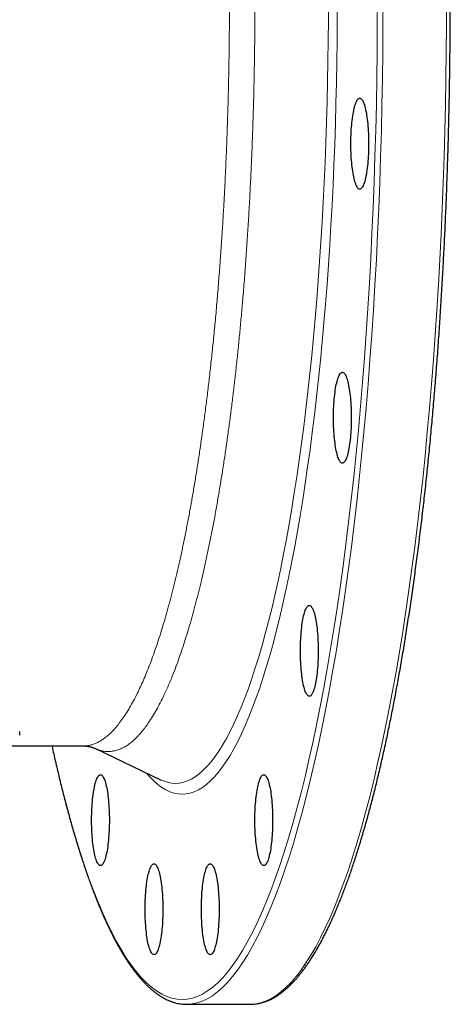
# Model space of a CAD drawing. Header units: millimetres. Extents: x -116 to 1397, y -608 to 1259.
# Tile 2 of 5: x 125 to 305, y -608 to -197. Entities that reach past the tile are written whole.
import ezdxf

# ---------------------------------------------------------------- set-up
doc = ezdxf.new("R2010")
doc.units = ezdxf.units.MM

msp = doc.modelspace()

# ---------------------------------------------------------------- linework, layer by layer
at = {"color": 7, "linetype": 'Continuous', "lineweight": 25}
for p, q in [((125.29, -495.66), (125.29, -494.13)), ((118.15, -500.19), (151.91, -500.19)), ((156.6, -501.18), (184.35, -514.44)), ((184.35, -514.44), (184.37, -514.44)), ((195.08, -608.19), (221.56, -608.19)), ((221.56, -608.19), (222.02, -608.19))]:
    msp.add_line(p, q, dxfattribs=at)
at = {"color": 8, "linetype": 'Continuous', "lineweight": 18, "flags": 128}
for points in [[(138.85, -500.19), (140.15, -506.04), (141.79, -513.04), (143.47, -519.82), (145.18, -526.36), (146.93, -532.68), (148.7, -538.76), (150.51, -544.6), (152.34, -550.19), (154.2, -555.54), (156.09, -560.63), (158.01, -565.47), (159.95, -570.06), (161.91, -574.38), (163.89, -578.43), (165.89, -582.22), (167.91, -585.74), (169.95, -588.98), (172.01, -591.95), (174.08, -594.64), (176.16, -597.06), (178.25, -599.19), (180.36, -601.05), (182.47, -602.62), (184.59, -603.9), (186.72, -604.91), (188.85, -605.62), (190.98, -606.05), (193.11, -606.19), (195.25, -606.05), (197.38, -605.62), (199.51, -604.91), (201.64, -603.9), (203.76, -602.62), (205.87, -601.05), (207.98, -599.19), (210.07, -597.06), (212.15, -594.64), (214.22, -591.95), (216.28, -588.98), (218.31, -585.74), (220.34, -582.22), (222.34, -578.43), (224.32, -574.38), (226.28, -570.06), (228.22, -565.47), (230.14, -560.63), (232.03, -555.54), (233.89, -550.19), (235.72, -544.6), (237.53, -538.76), (239.3, -532.68), (241.05, -526.36), (242.76, -519.82), (244.43, -513.04), (246.08, -506.04), (247.68, -498.83), (249.25, -491.4), (250.78, -483.76), (252.27, -475.93), (253.72, -467.89), (255.12, -459.66), (256.49, -451.25), (257.81, -442.66), (259.09, -433.89), (260.32, -424.95), (261.51, -415.85), (262.65, -406.6), (263.74, -397.19), (264.78, -387.65), (265.77, -377.96), (266.72, -368.15), (267.61, -358.21), (268.45, -348.16), (269.25, -337.99), (269.98, -327.73), (270.67, -317.36), (271.3, -306.91), (271.88, -296.38), (272.41, -285.77), (272.88, -275.1), (273.3, -264.37), (273.66, -253.58), (273.96, -242.75), (274.22, -231.89), (274.41, -220.99), (274.55, -210.07), (274.63, -199.14), (274.66, -188.19)], [(178.25, -511.52), (179.64, -513.12), (181.3, -514.82), (182.98, -516.29), (184.66, -517.54), (186.34, -518.56), (188.03, -519.36), (189.72, -519.92), (191.42, -520.27), (193.11, -520.38), (194.81, -520.27), (196.51, -519.92), (198.2, -519.36), (199.89, -518.56), (201.57, -517.54), (203.25, -516.29), (204.92, -514.82), (206.59, -513.12), (208.24, -511.2), (209.89, -509.06), (211.52, -506.7), (213.14, -504.12), (214.75, -501.33), (216.34, -498.32), (217.91, -495.09), (219.47, -491.66), (221.01, -488.02), (222.54, -484.17), (224.04, -480.12), (225.52, -475.87), (226.98, -471.43), (228.41, -466.79), (229.82, -461.96), (231.21, -456.94), (232.57, -451.73), (233.9, -446.35), (235.2, -440.79), (236.48, -435.06), (237.72, -429.15), (238.94, -423.08), (240.12, -416.86), (241.27, -410.47), (242.39, -403.93), (243.48, -397.24), (244.53, -390.42), (245.54, -383.45), (246.52, -376.35), (247.47, -369.11), (248.37, -361.76), (249.24, -354.29), (250.07, -346.7), (250.86, -339), (251.61, -331.2), (252.32, -323.31), (252.99, -315.32), (253.62, -307.24), (254.2, -299.08), (254.75, -290.84), (255.25, -282.54), (255.71, -274.17), (256.13, -265.74), (256.5, -257.26), (256.84, -248.73), (257.12, -240.16), (257.37, -231.55), (257.57, -222.92), (257.72, -214.26), (257.83, -205.58), (257.9, -196.89), (257.92, -188.19)], [(184.37, -514.44), (185.27, -514.84), (186.94, -515.4), (188.61, -515.74), (190.28, -515.85), (191.96, -515.74), (193.63, -515.4), (195.3, -514.84), (196.96, -514.05), (198.63, -513.04), (200.28, -511.81), (201.93, -510.36), (203.57, -508.69), (205.21, -506.79), (206.83, -504.68), (208.44, -502.35), (210.04, -499.81), (211.62, -497.05), (213.19, -494.09), (214.74, -490.91), (216.28, -487.52), (217.8, -483.93), (219.3, -480.14), (220.78, -476.14), (222.24, -471.95), (223.68, -467.56), (225.1, -462.99), (226.49, -458.22), (227.86, -453.27), (229.2, -448.14), (230.51, -442.83), (231.8, -437.34), (233.05, -431.69), (234.28, -425.87), (235.48, -419.88), (236.65, -413.74), (237.79, -407.44), (238.89, -400.99), (239.96, -394.39), (241, -387.66), (242, -380.78), (242.96, -373.78), (243.89, -366.65), (244.79, -359.39), (245.64, -352.02), (246.46, -344.54), (247.24, -336.95), (247.98, -329.25), (248.68, -321.46), (249.34, -313.58), (249.96, -305.61), (250.54, -297.57), (251.08, -289.44), (251.57, -281.25), (252.03, -273), (252.44, -264.68), (252.81, -256.32), (253.13, -247.9), (253.42, -239.45), (253.66, -230.96), (253.85, -222.44), (254.01, -213.9), (254.12, -205.34), (254.18, -196.77), (254.2, -188.19)], [(195.54, -608.19), (197.22, -608.05), (199.36, -607.62), (201.5, -606.9), (203.64, -605.89), (205.77, -604.6), (207.89, -603.02), (210.01, -601.16), (212.11, -599.02), (214.2, -596.59), (216.28, -593.88), (218.35, -590.9), (220.4, -587.64), (222.43, -584.1), (224.44, -580.3), (226.43, -576.22), (228.4, -571.88), (230.35, -567.28), (232.27, -562.42), (234.17, -557.3), (236.04, -551.92), (237.89, -546.3), (239.7, -540.44), (241.49, -534.33), (243.24, -527.98), (244.96, -521.4), (246.64, -514.6), (248.29, -507.56), (249.9, -500.31), (251.48, -492.85), (253.01, -485.18), (254.51, -477.3), (255.97, -469.23), (257.38, -460.96), (258.75, -452.51), (260.08, -443.87), (261.36, -435.06), (262.6, -426.08), (263.79, -416.94), (264.94, -407.64), (266.04, -398.19), (267.08, -388.6), (268.08, -378.87), (269.03, -369.01), (269.93, -359.02), (270.78, -348.92), (271.57, -338.71), (272.31, -328.39), (273, -317.98), (273.64, -307.48), (274.22, -296.9), (274.75, -286.24), (275.22, -275.52), (275.64, -264.73), (276, -253.9), (276.31, -243.01), (276.56, -232.1), (276.76, -221.15), (276.9, -210.17), (276.99, -199.19), (277.01, -188.19)], [(222.02, -608.19), (223.7, -608.05), (225.85, -607.62), (227.99, -606.9), (230.12, -605.89), (232.25, -604.6), (234.37, -603.02), (236.49, -601.16), (238.59, -599.02), (240.68, -596.59), (242.76, -593.88), (244.83, -590.9), (246.88, -587.64), (248.91, -584.1), (250.92, -580.3), (252.91, -576.22), (254.88, -571.88), (256.83, -567.28), (258.76, -562.42), (260.65, -557.3), (262.53, -551.92), (264.37, -546.3), (266.18, -540.44), (267.97, -534.33), (269.72, -527.98), (271.44, -521.4), (273.12, -514.6), (274.77, -507.56), (276.38, -500.31), (277.96, -492.85), (279.5, -485.18), (280.99, -477.3), (282.45, -469.23), (283.86, -460.96), (285.23, -452.51), (286.56, -443.87), (287.85, -435.06), (289.08, -426.08), (290.28, -416.94), (291.42, -407.64), (292.52, -398.19), (293.57, -388.6), (294.56, -378.87), (295.51, -369.01), (296.41, -359.02), (297.26, -348.92), (298.05, -338.71), (298.8, -328.39), (299.48, -317.98), (300.12, -307.48), (300.7, -296.9), (301.23, -286.24), (301.7, -275.52), (302.12, -264.73), (302.49, -253.9), (302.79, -243.01), (303.05, -232.1), (303.24, -221.15), (303.38, -210.17), (303.47, -199.19), (303.49, -188.19)]]:
    msp.add_lwpolyline(points, dxfattribs=at)
at = {"color": 7, "linetype": 'Continuous', "lineweight": 25, "flags": 128}
for points in [[(271.01, -248.42), (271, -249.5), (270.98, -250.57), (270.95, -251.63), (270.91, -252.69), (270.86, -253.73), (270.79, -254.75), (270.72, -255.75), (270.63, -256.73), (270.54, -257.69), (270.43, -258.61), (270.31, -259.5), (270.18, -260.36), (270.05, -261.17), (269.9, -261.95), (269.75, -262.68), (269.59, -263.37), (269.42, -264.01), (269.24, -264.6), (269.06, -265.14), (268.87, -265.62), (268.68, -266.05), (268.48, -266.42), (268.28, -266.74), (268.08, -266.99), (267.87, -267.19), (267.67, -267.33), (267.46, -267.4), (267.25, -267.42), (267.04, -267.37), (266.83, -267.27), (266.62, -267.1), (266.42, -266.87), (266.21, -266.59), (266.02, -266.24), (265.82, -265.84), (265.63, -265.39), (265.45, -264.88), (265.27, -264.31), (265.1, -263.7), (264.93, -263.03), (264.77, -262.32), (264.62, -261.57), (264.48, -260.77), (264.35, -259.93), (264.23, -259.06), (264.12, -258.15), (264.01, -257.21), (263.92, -256.25), (263.84, -255.26), (263.77, -254.24), (263.71, -253.21), (263.67, -252.16), (263.63, -251.1), (263.61, -250.03), (263.59, -248.96), (263.59, -247.88), (263.61, -246.81), (263.63, -245.74), (263.67, -244.68), (263.71, -243.63), (263.77, -242.6), (263.84, -241.59), (263.92, -240.59), (264.01, -239.63), (264.12, -238.69), (264.23, -237.78), (264.35, -236.91), (264.48, -236.07), (264.62, -235.27), (264.77, -234.52), (264.93, -233.81), (265.1, -233.15), (265.27, -232.53), (265.45, -231.97), (265.63, -231.46), (265.82, -231), (266.02, -230.6), (266.21, -230.25), (266.42, -229.97), (266.62, -229.74), (266.83, -229.57), (267.04, -229.47), (267.25, -229.42), (267.46, -229.44), (267.67, -229.51), (267.87, -229.65), (268.08, -229.85), (268.28, -230.1), (268.48, -230.42), (268.68, -230.79), (268.87, -231.22), (269.06, -231.7), (269.24, -232.24), (269.42, -232.83), (269.59, -233.47), (269.75, -234.16), (269.9, -234.89), (270.05, -235.67), (270.18, -236.48), (270.31, -237.34), (270.43, -238.23), (270.54, -239.15), (270.63, -240.11), (270.72, -241.09), (270.79, -242.09), (270.86, -243.12), (270.91, -244.16), (270.95, -245.21), (270.98, -246.27), (271, -247.35), (271.01, -248.42)], [(263.74, -362.98), (263.74, -364.06), (263.72, -365.13), (263.69, -366.19), (263.65, -367.25), (263.6, -368.29), (263.53, -369.31), (263.46, -370.31), (263.37, -371.29), (263.27, -372.25), (263.17, -373.17), (263.05, -374.06), (262.92, -374.92), (262.79, -375.73), (262.64, -376.51), (262.49, -377.24), (262.33, -377.93), (262.16, -378.57), (261.98, -379.16), (261.8, -379.7), (261.61, -380.18), (261.42, -380.61), (261.22, -380.98), (261.02, -381.3), (260.82, -381.55), (260.61, -381.75), (260.4, -381.89), (260.19, -381.96), (259.99, -381.98), (259.78, -381.93), (259.57, -381.83), (259.36, -381.66), (259.15, -381.43), (258.95, -381.15), (258.75, -380.8), (258.56, -380.4), (258.37, -379.95), (258.18, -379.43), (258.01, -378.87), (257.83, -378.26), (257.67, -377.59), (257.51, -376.88), (257.36, -376.13), (257.22, -375.33), (257.09, -374.49), (256.97, -373.62), (256.85, -372.71), (256.75, -371.77), (256.66, -370.81), (256.58, -369.81), (256.51, -368.8), (256.45, -367.77), (256.4, -366.72), (256.37, -365.66), (256.34, -364.59), (256.33, -363.52), (256.33, -362.44), (256.34, -361.37), (256.37, -360.3), (256.4, -359.24), (256.45, -358.19), (256.51, -357.16), (256.58, -356.15), (256.66, -355.15), (256.75, -354.19), (256.85, -353.25), (256.97, -352.34), (257.09, -351.47), (257.22, -350.63), (257.36, -349.83), (257.51, -349.08), (257.67, -348.37), (257.83, -347.7), (258.01, -347.09), (258.18, -346.53), (258.37, -346.01), (258.56, -345.56), (258.75, -345.16), (258.95, -344.81), (259.15, -344.53), (259.36, -344.3), (259.57, -344.13), (259.78, -344.03), (259.99, -343.98), (260.19, -344), (260.4, -344.07), (260.61, -344.21), (260.82, -344.41), (261.02, -344.66), (261.22, -344.98), (261.42, -345.35), (261.61, -345.78), (261.8, -346.26), (261.98, -346.8), (262.16, -347.39), (262.33, -348.03), (262.49, -348.72), (262.64, -349.45), (262.79, -350.23), (262.92, -351.04), (263.05, -351.9), (263.17, -352.79), (263.27, -353.71), (263.37, -354.67), (263.46, -355.65), (263.53, -356.65), (263.6, -357.67), (263.65, -358.71), (263.69, -359.77), (263.72, -360.83), (263.74, -361.91), (263.74, -362.98)], [(249.93, -460.43), (249.93, -461.5), (249.91, -462.58), (249.88, -463.64), (249.84, -464.7), (249.78, -465.74), (249.72, -466.76), (249.64, -467.76), (249.56, -468.74), (249.46, -469.7), (249.35, -470.62), (249.24, -471.51), (249.11, -472.37), (248.97, -473.18), (248.83, -473.96), (248.67, -474.69), (248.51, -475.38), (248.34, -476.02), (248.17, -476.61), (247.99, -477.15), (247.8, -477.63), (247.61, -478.06), (247.41, -478.43), (247.21, -478.75), (247.01, -479), (246.8, -479.2), (246.59, -479.34), (246.38, -479.41), (246.17, -479.43), (245.96, -479.38), (245.75, -479.28), (245.55, -479.11), (245.34, -478.88), (245.14, -478.6), (244.94, -478.25), (244.75, -477.85), (244.56, -477.4), (244.37, -476.88), (244.19, -476.32), (244.02, -475.71), (243.86, -475.04), (243.7, -474.33), (243.55, -473.58), (243.41, -472.78), (243.28, -471.94), (243.15, -471.07), (243.04, -470.16), (242.94, -469.22), (242.85, -468.26), (242.77, -467.26), (242.7, -466.25), (242.64, -465.22), (242.59, -464.17), (242.56, -463.11), (242.53, -462.04), (242.52, -460.97), (242.52, -459.89), (242.53, -458.82), (242.56, -457.75), (242.59, -456.69), (242.64, -455.64), (242.7, -454.61), (242.77, -453.6), (242.85, -452.6), (242.94, -451.64), (243.04, -450.7), (243.15, -449.79), (243.28, -448.92), (243.41, -448.08), (243.55, -447.28), (243.7, -446.53), (243.86, -445.82), (244.02, -445.15), (244.19, -444.54), (244.37, -443.98), (244.56, -443.46), (244.75, -443.01), (244.94, -442.61), (245.14, -442.26), (245.34, -441.98), (245.55, -441.75), (245.75, -441.58), (245.96, -441.48), (246.17, -441.43), (246.38, -441.45), (246.59, -441.52), (246.8, -441.66), (247.01, -441.86), (247.21, -442.11), (247.41, -442.43), (247.61, -442.8), (247.8, -443.23), (247.99, -443.71), (248.17, -444.25), (248.34, -444.84), (248.51, -445.48), (248.67, -446.17), (248.83, -446.9), (248.97, -447.68), (249.11, -448.49), (249.24, -449.35), (249.35, -450.24), (249.46, -451.16), (249.56, -452.12), (249.64, -453.1), (249.72, -454.1), (249.78, -455.12), (249.84, -456.16), (249.88, -457.22), (249.91, -458.28), (249.93, -459.36), (249.93, -460.43)], [(162.72, -531.23), (162.72, -532.31), (162.7, -533.38), (162.67, -534.44), (162.63, -535.5), (162.57, -536.54), (162.51, -537.56), (162.43, -538.56), (162.35, -539.54), (162.25, -540.5), (162.14, -541.42), (162.03, -542.31), (161.9, -543.17), (161.76, -543.98), (161.62, -544.76), (161.46, -545.49), (161.3, -546.18), (161.13, -546.82), (160.96, -547.41), (160.78, -547.95), (160.59, -548.43), (160.4, -548.86), (160.2, -549.23), (160, -549.55), (159.8, -549.8), (159.59, -550), (159.38, -550.14), (159.17, -550.21), (158.96, -550.23), (158.75, -550.18), (158.54, -550.08), (158.34, -549.91), (158.13, -549.68), (157.93, -549.4), (157.73, -549.05), (157.54, -548.65), (157.35, -548.2), (157.16, -547.69), (156.98, -547.12), (156.81, -546.51), (156.65, -545.84), (156.49, -545.13), (156.34, -544.38), (156.2, -543.58), (156.07, -542.74), (155.94, -541.87), (155.83, -540.96), (155.73, -540.02), (155.64, -539.06), (155.56, -538.07), (155.49, -537.05), (155.43, -536.02), (155.38, -534.97), (155.35, -533.91), (155.32, -532.84), (155.31, -531.77), (155.31, -530.69), (155.32, -529.62), (155.35, -528.55), (155.38, -527.49), (155.43, -526.44), (155.49, -525.41), (155.56, -524.4), (155.64, -523.41), (155.73, -522.44), (155.83, -521.5), (155.94, -520.59), (156.07, -519.72), (156.2, -518.88), (156.34, -518.08), (156.49, -517.33), (156.65, -516.62), (156.81, -515.96), (156.98, -515.34), (157.16, -514.78), (157.35, -514.27), (157.54, -513.81), (157.73, -513.41), (157.93, -513.06), (158.13, -512.78), (158.34, -512.55), (158.54, -512.39), (158.75, -512.28), (158.96, -512.23), (159.17, -512.25), (159.38, -512.32), (159.59, -512.46), (159.8, -512.66), (160, -512.91), (160.2, -513.23), (160.4, -513.6), (160.59, -514.03), (160.78, -514.51), (160.96, -515.05), (161.13, -515.64), (161.3, -516.28), (161.46, -516.97), (161.62, -517.7), (161.76, -518.48), (161.9, -519.3), (162.03, -520.15), (162.14, -521.04), (162.25, -521.97), (162.35, -522.92), (162.43, -523.9), (162.51, -524.9), (162.57, -525.93), (162.63, -526.97), (162.67, -528.02), (162.7, -529.08), (162.72, -530.16), (162.72, -531.23)], [(230.92, -531.23), (230.91, -532.31), (230.9, -533.38), (230.87, -534.44), (230.83, -535.5), (230.77, -536.54), (230.71, -537.56), (230.63, -538.56), (230.55, -539.54), (230.45, -540.5), (230.34, -541.42), (230.22, -542.31), (230.1, -543.17), (229.96, -543.98), (229.82, -544.76), (229.66, -545.49), (229.5, -546.18), (229.33, -546.82), (229.16, -547.41), (228.98, -547.95), (228.79, -548.43), (228.6, -548.86), (228.4, -549.23), (228.2, -549.55), (227.99, -549.8), (227.79, -550), (227.58, -550.14), (227.37, -550.21), (227.16, -550.23), (226.95, -550.18), (226.74, -550.08), (226.54, -549.91), (226.33, -549.68), (226.13, -549.4), (225.93, -549.05), (225.73, -548.65), (225.54, -548.2), (225.36, -547.69), (225.18, -547.12), (225.01, -546.51), (224.84, -545.84), (224.69, -545.13), (224.54, -544.38), (224.4, -543.58), (224.26, -542.74), (224.14, -541.87), (224.03, -540.96), (223.93, -540.02), (223.84, -539.06), (223.75, -538.07), (223.68, -537.05), (223.63, -536.02), (223.58, -534.97), (223.54, -533.91), (223.52, -532.84), (223.51, -531.77), (223.51, -530.69), (223.52, -529.62), (223.54, -528.55), (223.58, -527.49), (223.63, -526.44), (223.68, -525.41), (223.75, -524.4), (223.84, -523.41), (223.93, -522.44), (224.03, -521.5), (224.14, -520.59), (224.26, -519.72), (224.4, -518.88), (224.54, -518.08), (224.69, -517.33), (224.84, -516.62), (225.01, -515.96), (225.18, -515.34), (225.36, -514.78), (225.54, -514.27), (225.73, -513.81), (225.93, -513.41), (226.13, -513.06), (226.33, -512.78), (226.54, -512.55), (226.74, -512.39), (226.95, -512.28), (227.16, -512.23), (227.37, -512.25), (227.58, -512.32), (227.79, -512.46), (227.99, -512.66), (228.2, -512.91), (228.4, -513.23), (228.6, -513.6), (228.79, -514.03), (228.98, -514.51), (229.16, -515.05), (229.33, -515.64), (229.5, -516.28), (229.66, -516.97), (229.82, -517.7), (229.96, -518.48), (230.1, -519.3), (230.22, -520.15), (230.34, -521.04), (230.45, -521.97), (230.55, -522.92), (230.63, -523.9), (230.71, -524.9), (230.77, -525.93), (230.83, -526.97), (230.87, -528.02), (230.9, -529.08), (230.91, -530.16), (230.92, -531.23)], [(185.07, -568.45), (185.07, -569.53), (185.05, -570.6), (185.02, -571.66), (184.98, -572.72), (184.92, -573.76), (184.86, -574.78), (184.78, -575.79), (184.7, -576.77), (184.6, -577.72), (184.49, -578.64), (184.38, -579.53), (184.25, -580.39), (184.11, -581.21), (183.97, -581.98), (183.81, -582.72), (183.65, -583.4), (183.48, -584.04), (183.31, -584.63), (183.13, -585.17), (182.94, -585.65), (182.75, -586.08), (182.55, -586.46), (182.35, -586.77), (182.15, -587.03), (181.94, -587.22), (181.73, -587.36), (181.52, -587.44), (181.31, -587.45), (181.1, -587.41), (180.89, -587.3), (180.69, -587.13), (180.48, -586.91), (180.28, -586.62), (180.08, -586.28), (179.89, -585.88), (179.7, -585.42), (179.51, -584.91), (179.33, -584.34), (179.16, -583.73), (179, -583.07), (178.84, -582.36), (178.69, -581.6), (178.55, -580.8), (178.42, -579.97), (178.29, -579.09), (178.18, -578.19), (178.08, -577.25), (177.99, -576.28), (177.91, -575.29), (177.84, -574.27), (177.78, -573.24), (177.73, -572.19), (177.69, -571.13), (177.67, -570.07), (177.66, -568.99), (177.66, -567.92), (177.67, -566.84), (177.69, -565.77), (177.73, -564.71), (177.78, -563.67), (177.84, -562.63), (177.91, -561.62), (177.99, -560.63), (178.08, -559.66), (178.18, -558.72), (178.29, -557.81), (178.42, -556.94), (178.55, -556.1), (178.69, -555.31), (178.84, -554.55), (179, -553.84), (179.16, -553.18), (179.33, -552.56), (179.51, -552), (179.7, -551.49), (179.89, -551.03), (180.08, -550.63), (180.28, -550.29), (180.48, -550), (180.69, -549.77), (180.89, -549.61), (181.1, -549.5), (181.31, -549.46), (181.52, -549.47), (181.73, -549.55), (181.94, -549.68), (182.15, -549.88), (182.35, -550.14), (182.55, -550.45), (182.75, -550.82), (182.94, -551.25), (183.13, -551.74), (183.31, -552.27), (183.48, -552.86), (183.65, -553.5), (183.81, -554.19), (183.97, -554.92), (184.11, -555.7), (184.25, -556.52), (184.38, -557.37), (184.49, -558.26), (184.6, -559.19), (184.7, -560.14), (184.78, -561.12), (184.86, -562.12), (184.92, -563.15), (184.98, -564.19), (185.02, -565.24), (185.05, -566.31), (185.07, -567.38), (185.07, -568.45)], [(208.57, -568.45), (208.56, -569.53), (208.55, -570.6), (208.52, -571.66), (208.48, -572.72), (208.42, -573.76), (208.36, -574.78), (208.28, -575.79), (208.2, -576.77), (208.1, -577.72), (207.99, -578.64), (207.88, -579.53), (207.75, -580.39), (207.61, -581.21), (207.47, -581.98), (207.31, -582.72), (207.15, -583.4), (206.98, -584.04), (206.81, -584.63), (206.63, -585.17), (206.44, -585.65), (206.25, -586.08), (206.05, -586.46), (205.85, -586.77), (205.64, -587.03), (205.44, -587.22), (205.23, -587.36), (205.02, -587.44), (204.81, -587.45), (204.6, -587.41), (204.39, -587.3), (204.19, -587.13), (203.98, -586.91), (203.78, -586.62), (203.58, -586.28), (203.39, -585.88), (203.2, -585.42), (203.01, -584.91), (202.83, -584.34), (202.66, -583.73), (202.49, -583.07), (202.34, -582.36), (202.19, -581.6), (202.05, -580.8), (201.92, -579.97), (201.79, -579.09), (201.68, -578.19), (201.58, -577.25), (201.49, -576.28), (201.41, -575.29), (201.34, -574.27), (201.28, -573.24), (201.23, -572.19), (201.19, -571.13), (201.17, -570.07), (201.16, -568.99), (201.16, -567.92), (201.17, -566.84), (201.19, -565.77), (201.23, -564.71), (201.28, -563.67), (201.34, -562.63), (201.41, -561.62), (201.49, -560.63), (201.58, -559.66), (201.68, -558.72), (201.79, -557.81), (201.92, -556.94), (202.05, -556.1), (202.19, -555.31), (202.34, -554.55), (202.49, -553.84), (202.66, -553.18), (202.83, -552.56), (203.01, -552), (203.2, -551.49), (203.39, -551.03), (203.58, -550.63), (203.78, -550.29), (203.98, -550), (204.19, -549.77), (204.39, -549.61), (204.6, -549.5), (204.81, -549.46), (205.02, -549.47), (205.23, -549.55), (205.44, -549.68), (205.64, -549.88), (205.85, -550.14), (206.05, -550.45), (206.25, -550.82), (206.44, -551.25), (206.63, -551.74), (206.81, -552.27), (206.98, -552.86), (207.15, -553.5), (207.31, -554.19), (207.47, -554.92), (207.61, -555.7), (207.75, -556.52), (207.88, -557.37), (207.99, -558.26), (208.1, -559.19), (208.2, -560.14), (208.28, -561.12), (208.36, -562.12), (208.42, -563.15), (208.48, -564.19), (208.52, -565.24), (208.55, -566.31), (208.56, -567.38), (208.57, -568.45)], [(194.58, -608.19), (195.08, -608.19), (195.54, -608.19)]]:
    msp.add_lwpolyline(points, dxfattribs=at)
at = {"color": 7, "linetype": 'Continuous', "lineweight": 25}
for points, knots in [([(222.07, -608.18), (222.28, -608.17), (222.83, -608.16), (223.7, -608.07), (224.68, -607.93), (225.67, -607.73), (226.66, -607.47), (227.65, -607.16), (228.63, -606.8), (229.62, -606.38), (230.6, -605.9), (231.59, -605.37), (232.57, -604.78), (233.55, -604.13), (234.53, -603.43), (235.51, -602.67), (236.48, -601.85), (237.45, -600.98), (238.42, -600.05), (239.38, -599.07), (240.34, -598.03), (241.29, -596.94), (242.24, -595.8), (243.19, -594.6), (244.13, -593.35), (245.06, -592.04), (245.99, -590.69), (246.92, -589.28), (247.84, -587.82), (248.75, -586.3), (249.66, -584.74), (250.57, -583.13), (251.47, -581.46), (252.36, -579.74), (253.25, -577.98), (254.13, -576.16), (255.01, -574.3), (255.89, -572.38), (256.76, -570.42), (257.62, -568.4), (258.48, -566.34), (259.33, -564.23), (260.18, -562.07), (261.02, -559.86), (261.85, -557.6), (262.68, -555.3), (263.51, -552.95), (264.33, -550.55), (265.14, -548.1), (265.94, -545.61), (266.75, -543.07), (267.54, -540.49), (268.33, -537.86), (269.11, -535.19), (269.89, -532.47), (270.66, -529.71), (271.42, -526.9), (272.18, -524.05), (272.93, -521.15), (273.67, -518.21), (274.41, -515.23), (275.14, -512.21), (275.86, -509.15), (276.57, -506.04), (277.28, -502.89), (277.98, -499.7), (278.68, -496.47), (279.36, -493.2), (280.04, -489.9), (280.71, -486.55), (281.38, -483.16), (282.03, -479.74), (282.68, -476.27), (283.32, -472.77), (283.95, -469.24), (284.58, -465.66), (285.2, -462.05), (285.8, -458.41), (286.4, -454.73), (287, -451.01), (287.58, -447.26), (288.15, -443.48), (288.72, -439.66), (289.28, -435.82), (289.83, -431.93), (290.37, -428.02), (290.9, -424.08), (291.42, -420.1), (291.94, -416.1), (292.44, -412.06), (292.94, -408), (293.42, -403.91), (293.9, -399.79), (294.37, -395.64), (294.83, -391.47), (295.28, -387.26), (295.72, -383.04), (296.15, -378.78), (296.57, -374.51), (296.98, -370.2), (297.38, -365.88), (297.77, -361.53), (298.15, -357.16), (298.53, -352.77), (298.89, -348.35), (299.24, -343.92), (299.59, -339.46), (299.92, -334.99), (300.24, -330.49), (300.55, -325.98), (300.86, -321.45), (301.15, -316.9), (301.43, -312.33), (301.7, -307.75), (301.96, -303.15), (302.22, -298.54), (302.46, -293.92), (302.69, -289.28), (302.91, -284.62), (303.12, -279.96), (303.32, -275.28), (303.51, -270.59), (303.69, -265.89), (303.85, -261.18), (304.01, -256.46), (304.16, -251.73), (304.3, -247), (304.42, -242.25), (304.54, -237.5), (304.64, -232.74), (304.74, -227.98), (304.82, -223.21), (304.89, -218.44), (304.96, -213.66), (305.01, -208.88), (305.05, -204.09), (305.08, -199.31), (305.1, -194.52), (305.11, -189.73), (305.1, -184.95), (305.09, -180.16), (305.07, -175.37), (305.03, -170.59), (304.99, -165.8), (304.93, -161.02), (304.87, -156.25), (304.79, -151.48), (304.7, -146.71), (304.61, -141.95), (304.5, -137.19), (304.38, -132.44), (304.25, -127.7), (304.11, -122.97), (303.96, -118.24), (303.8, -113.53), (303.62, -108.82), (303.44, -104.12), (303.25, -99.44), (303.05, -94.77), (302.83, -90.1), (302.61, -85.46), (302.37, -80.82), (302.13, -76.2), (301.87, -71.59), (301.61, -67), (301.33, -62.42), (301.05, -57.87), (300.75, -53.32), (300.44, -48.8), (300.13, -44.29), (299.8, -39.8), (299.46, -35.34), (299.12, -30.89), (298.76, -26.46), (298.4, -22.05), (298.02, -17.67), (297.63, -13.3), (297.24, -8.96), (296.83, -4.65), (296.42, -0.35), (295.99, 3.91), (295.56, 8.16), (295.12, 12.38), (294.66, 16.57), (294.2, 20.73), (293.73, 24.87), (293.25, 28.98), (292.76, 33.06), (292.26, 37.12), (291.75, 41.14), (291.24, 45.13), (290.71, 49.1), (290.18, 53.03), (289.63, 56.93), (289.08, 60.8), (288.52, 64.64), (287.95, 68.44), (287.37, 72.21), (286.79, 75.95), (286.19, 79.65), (285.59, 83.32), (284.98, 86.95), (284.36, 90.55), (283.73, 94.11), (283.1, 97.63), (282.45, 101.12), (281.8, 104.57), (281.14, 107.98), (280.48, 111.35), (279.8, 114.69), (279.12, 117.98), (278.43, 121.23), (277.74, 124.45), (277.03, 127.62), (276.32, 130.76), (275.6, 133.85), (274.88, 136.9), (274.15, 139.9), (273.41, 142.87), (272.66, 145.79), (271.91, 148.67), (271.15, 151.51), (270.39, 154.3), (269.61, 157.04), (268.84, 159.75), (268.05, 162.4), (267.26, 165.02), (266.47, 167.58), (265.66, 170.1), (264.85, 172.58), (264.04, 175), (263.22, 177.39), (262.39, 179.72), (261.56, 182), (260.72, 184.24), (259.88, 186.43), (259.03, 188.58), (258.18, 190.67), (257.32, 192.71), (256.46, 194.71), (255.59, 196.66), (254.71, 198.56), (253.83, 200.4), (252.95, 202.2), (252.06, 203.95), (251.16, 205.65), (250.26, 207.29), (249.35, 208.89), (248.44, 210.43), (247.53, 211.93), (246.61, 213.37), (245.68, 214.76), (244.75, 216.1), (243.81, 217.39), (242.87, 218.62), (241.92, 219.8), (240.97, 220.93), (240.01, 222), (239.05, 223.02), (238.08, 223.99), (237.11, 224.9), (236.14, 225.76), (235.16, 226.56), (234.17, 227.3), (233.18, 227.99), (232.19, 228.62), (231.2, 229.2), (230.2, 229.71), (229.21, 230.17), (228.21, 230.57), (227.21, 230.92), (226.22, 231.21), (225.22, 231.44), (224.22, 231.62), (223.23, 231.73), (222.52, 231.79), (222.14, 231.79), (222.1, 231.79)], [0, 0, 0, 0, 0.002214, 0.005671, 0.009133, 0.012603, 0.016086, 0.019584, 0.023099, 0.026635, 0.03019, 0.033766, 0.037362, 0.040976, 0.044607, 0.048253, 0.051913, 0.055582, 0.059261, 0.062946, 0.066637, 0.070331, 0.074028, 0.077726, 0.081425, 0.085123, 0.088821, 0.092518, 0.096214, 0.099908, 0.103601, 0.107292, 0.110982, 0.114669, 0.118356, 0.12204, 0.125723, 0.129405, 0.133085, 0.136763, 0.14044, 0.144117, 0.147791, 0.151465, 0.155138, 0.158809, 0.16248, 0.16615, 0.169818, 0.173486, 0.177154, 0.18082, 0.184486, 0.188151, 0.191816, 0.19548, 0.199143, 0.202806, 0.206468, 0.21013, 0.213792, 0.217453, 0.221113, 0.224774, 0.228434, 0.232093, 0.235752, 0.239411, 0.24307, 0.246728, 0.250386, 0.254044, 0.257702, 0.261359, 0.265016, 0.268673, 0.27233, 0.275986, 0.279643, 0.283299, 0.286955, 0.290611, 0.294267, 0.297922, 0.301578, 0.305233, 0.308888, 0.312543, 0.316198, 0.319853, 0.323508, 0.327162, 0.330817, 0.334471, 0.338125, 0.34178, 0.345434, 0.349088, 0.352742, 0.356396, 0.36005, 0.363704, 0.367357, 0.371011, 0.374665, 0.378318, 0.381972, 0.385625, 0.389278, 0.392932, 0.396585, 0.400238, 0.403892, 0.407545, 0.411198, 0.414851, 0.418504, 0.422157, 0.42581, 0.429463, 0.433116, 0.436769, 0.440422, 0.444075, 0.447728, 0.451381, 0.455034, 0.458687, 0.462339, 0.465992, 0.469645, 0.473298, 0.476951, 0.480603, 0.484256, 0.487909, 0.491562, 0.495214, 0.498867, 0.50252, 0.506173, 0.509825, 0.513478, 0.517131, 0.520784, 0.524436, 0.528089, 0.531742, 0.535395, 0.539048, 0.5427, 0.546353, 0.550006, 0.553659, 0.557312, 0.560965, 0.564618, 0.568271, 0.571924, 0.575577, 0.57923, 0.582883, 0.586536, 0.590189, 0.593842, 0.597495, 0.601148, 0.604801, 0.608455, 0.612108, 0.615761, 0.619415, 0.623068, 0.626722, 0.630375, 0.634029, 0.637683, 0.641336, 0.64499, 0.648644, 0.652298, 0.655952, 0.659606, 0.66326, 0.666914, 0.670569, 0.674223, 0.677878, 0.681532, 0.685187, 0.688842, 0.692497, 0.696152, 0.699807, 0.703462, 0.707118, 0.710773, 0.714429, 0.718085, 0.721741, 0.725397, 0.729053, 0.73271, 0.736366, 0.740023, 0.74368, 0.747338, 0.750995, 0.754653, 0.758311, 0.761969, 0.765628, 0.769287, 0.772946, 0.776605, 0.780265, 0.783925, 0.787586, 0.791247, 0.794908, 0.79857, 0.802232, 0.805895, 0.809558, 0.813222, 0.816886, 0.820551, 0.824217, 0.827883, 0.83155, 0.835217, 0.838886, 0.842555, 0.846226, 0.849897, 0.853569, 0.857242, 0.860917, 0.864592, 0.868269, 0.871947, 0.875626, 0.879307, 0.88299, 0.886674, 0.890359, 0.894046, 0.897735, 0.901425, 0.905118, 0.908811, 0.912507, 0.916203, 0.919901, 0.9236, 0.9273, 0.930999, 0.934697, 0.938394, 0.942088, 0.945778, 0.949462, 0.953138, 0.956806, 0.960461, 0.964103, 0.967729, 0.971337, 0.974925, 0.978494, 0.982041, 0.985568, 0.989076, 0.992567, 0.996044, 0.99951, 1, 1, 1, 1]), ([(138.76, -500.19), (138.77, -500.24), (139.01, -501.37), (139.49, -503.53), (140.2, -506.67), (140.92, -509.77), (141.64, -512.82), (142.37, -515.84), (143.11, -518.81), (143.86, -521.74), (144.61, -524.62), (145.37, -527.47), (146.13, -530.26), (146.9, -533.02), (147.68, -535.73), (148.46, -538.39), (149.25, -541.01), (150.05, -543.58), (150.85, -546.11), (151.66, -548.59), (152.47, -551.03), (153.29, -553.41), (154.11, -555.75), (154.94, -558.05), (155.78, -560.29), (156.62, -562.49), (157.47, -564.64), (158.32, -566.74), (159.18, -568.79), (160.04, -570.8), (160.91, -572.75), (161.79, -574.66), (162.67, -576.51), (163.55, -578.32), (164.44, -580.07), (165.34, -581.78), (166.24, -583.43), (167.14, -585.04), (168.05, -586.59), (168.97, -588.09), (169.89, -589.54), (170.81, -590.94), (171.74, -592.29), (172.68, -593.58), (173.62, -594.82), (174.56, -596.01), (175.52, -597.15), (176.47, -598.23), (177.43, -599.26), (178.4, -600.23), (179.37, -601.15), (180.35, -602.02), (181.33, -602.83), (182.31, -603.58), (183.3, -604.28), (184.29, -604.92), (185.28, -605.5), (186.28, -606.03), (187.28, -606.49), (188.27, -606.9), (189.27, -607.26), (190.27, -607.56), (191.26, -607.8), (192.26, -607.98), (193.25, -608.11), (194.01, -608.17), (194.43, -608.18), (194.52, -608.18)], [0, 0, 0, 0, 0.000734, 0.016547, 0.032362, 0.048178, 0.063995, 0.079814, 0.095635, 0.111458, 0.127282, 0.143108, 0.158937, 0.174768, 0.190601, 0.206436, 0.222274, 0.238115, 0.253958, 0.269805, 0.285655, 0.301508, 0.317365, 0.333226, 0.349091, 0.36496, 0.380834, 0.396712, 0.412595, 0.428484, 0.444378, 0.460279, 0.476185, 0.492097, 0.508017, 0.523943, 0.539876, 0.555816, 0.571764, 0.587719, 0.603681, 0.619649, 0.635624, 0.651605, 0.667589, 0.683576, 0.699564, 0.715548, 0.731525, 0.747491, 0.76344, 0.779365, 0.795259, 0.811113, 0.826919, 0.842667, 0.858348, 0.873953, 0.889475, 0.904909, 0.920253, 0.935509, 0.950681, 0.965778, 0.980812, 0.995797, 1, 1, 1, 1]), ([(151.91, -500.2), (151.92, -500.19), (152.21, -500.19), (152.76, -500.22), (153.52, -500.29), (154.2, -500.41), (154.81, -500.54), (155.36, -500.7), (155.84, -500.86), (156.25, -501.03), (156.5, -501.13), (156.6, -501.18), (156.6, -501.19)], [0, 0, 0, 0, 0.006845, 0.149312, 0.291162, 0.413812, 0.530475, 0.653792, 0.771306, 0.88407, 0.9932, 1, 1, 1, 1])]:
    msp.add_open_spline(points, degree=3, knots=knots, dxfattribs=at)
at = {"color": 8, "linetype": 'Continuous', "lineweight": 18}
for points, knots in [([(151.91, -500.16), (152.15, -500.17), (152.96, -500.19), (154.24, -499.99), (155.74, -499.61), (157.16, -499.07), (158.57, -498.36), (159.98, -497.48), (161.47, -496.37), (163.04, -494.99), (164.7, -493.3), (166.34, -491.38), (167.97, -489.22), (169.59, -486.84), (171.2, -484.22), (172.79, -481.38), (174.28, -478.48), (175.68, -475.56), (176.98, -472.66), (178.26, -469.6), (179.53, -466.39), (180.79, -463.02), (182.04, -459.48), (183.28, -455.78), (184.5, -451.94), (185.71, -447.94), (186.9, -443.78), (188.07, -439.46), (189.23, -435.01), (190.35, -430.43), (191.46, -425.73), (192.54, -420.91), (193.59, -415.96), (194.63, -410.89), (195.64, -405.7), (196.62, -400.39), (197.58, -394.96), (198.52, -389.41), (199.43, -383.76), (200.33, -377.88), (201.22, -371.79), (202.1, -365.46), (202.94, -359.02), (203.76, -352.48), (204.57, -345.59), (205.37, -338.34), (206.16, -330.72), (206.91, -322.99), (207.62, -315.16), (208.28, -307.24), (208.9, -299.22), (209.48, -291.12), (209.98, -283.37), (210.43, -276), (210.81, -269.01), (211.16, -261.99), (211.48, -254.92), (211.78, -247.37), (212.07, -239.33), (212.32, -230.8), (212.53, -222.24), (212.69, -213.66), (212.8, -205.05), (212.87, -196.44), (212.89, -187.81), (212.87, -179.65), (212.81, -171.94), (212.72, -164.7), (212.59, -157.47), (212.44, -150.26), (212.24, -142.62), (211.98, -134.56), (211.67, -126.08), (211.31, -117.65), (210.91, -109.28), (210.46, -100.97), (209.97, -92.72), (209.43, -84.55), (208.88, -76.88), (208.32, -69.72), (207.77, -63.04), (207.19, -56.43), (206.57, -49.89), (205.89, -43.02), (205.13, -35.83), (204.29, -28.37), (203.4, -21.02), (202.48, -13.8), (201.52, -6.72), (200.52, 0.23), (199.49, 7.03), (198.47, 13.33), (197.48, 19.15), (196.53, 24.51), (195.55, 29.76), (194.55, 34.9), (193.46, 40.22), (192.28, 45.71), (191, 51.33), (189.69, 56.77), (188.35, 62.02), (186.99, 67.07), (185.6, 71.93), (184.18, 76.6), (182.81, 80.82), (181.51, 84.64), (180.26, 88.09), (179, 91.38), (177.72, 94.53), (176.35, 97.71), (174.87, 100.89), (173.3, 104.03), (171.72, 106.94), (170.12, 109.63), (168.5, 112.09), (166.87, 114.32), (165.23, 116.32), (163.67, 117.99), (162.19, 119.38), (160.79, 120.51), (159.38, 121.49), (157.97, 122.29), (156.47, 122.97), (154.88, 123.47), (153.33, 123.77), (152.33, 123.78), (151.91, 123.78)], [0, 0, 0, 0, 0.003835, 0.012632, 0.02003, 0.027432, 0.034835, 0.042237, 0.049636, 0.058432, 0.067232, 0.076032, 0.084829, 0.093625, 0.102425, 0.111225, 0.120022, 0.12742, 0.134822, 0.142225, 0.149627, 0.157026, 0.164504, 0.171984, 0.179465, 0.186943, 0.194488, 0.202036, 0.209583, 0.217129, 0.224601, 0.232076, 0.239553, 0.247028, 0.2545, 0.261973, 0.269448, 0.276924, 0.2844, 0.291872, 0.299781, 0.307693, 0.315606, 0.323519, 0.331427, 0.340223, 0.349022, 0.357821, 0.366617, 0.375413, 0.384212, 0.393011, 0.401807, 0.409205, 0.416606, 0.424008, 0.431409, 0.438807, 0.447603, 0.456402, 0.465201, 0.473996, 0.482792, 0.491591, 0.50039, 0.509185, 0.516583, 0.523984, 0.531386, 0.538787, 0.546185, 0.554981, 0.563779, 0.572578, 0.581374, 0.590169, 0.598968, 0.607767, 0.616562, 0.62396, 0.631361, 0.638763, 0.646164, 0.653562, 0.662358, 0.671156, 0.679955, 0.688751, 0.697546, 0.706345, 0.715144, 0.72394, 0.731338, 0.738739, 0.746141, 0.753542, 0.76094, 0.769735, 0.778534, 0.787333, 0.796129, 0.804925, 0.813724, 0.822523, 0.831319, 0.838717, 0.846118, 0.85352, 0.860921, 0.868319, 0.877115, 0.885915, 0.894714, 0.90351, 0.912306, 0.921106, 0.929905, 0.938701, 0.946099, 0.953501, 0.960903, 0.968304, 0.975703, 0.984499, 0.993299, 1, 1, 1, 1]), ([(156.61, 124.79), (157.12, 125.02), (158.19, 125.5), (159.74, 125.91), (161.25, 126.13), (162.67, 126.17), (164.1, 126.04), (165.52, 125.74), (167.03, 125.23), (168.62, 124.49), (170.31, 123.47), (171.98, 122.21), (173.65, 120.72), (175.31, 118.99), (176.96, 117.02), (178.59, 114.82), (180.13, 112.52), (181.57, 110.16), (182.92, 107.77), (184.25, 105.23), (185.58, 102.53), (186.97, 99.49), (188.43, 96.08), (189.95, 92.26), (191.45, 88.22), (192.93, 83.98), (194.38, 79.53), (195.81, 74.87), (197.21, 70.01), (198.52, 65.22), (199.73, 60.55), (200.84, 56.01), (201.94, 51.34), (203.01, 46.54), (204.13, 41.31), (205.29, 35.61), (206.48, 29.42), (207.63, 23.07), (208.75, 16.56), (209.84, 9.88), (210.89, 3.06), (211.9, -3.91), (212.82, -10.64), (213.66, -17.11), (214.42, -23.28), (215.15, -29.55), (215.86, -35.9), (216.57, -42.74), (217.3, -50.08), (218.02, -57.94), (218.7, -65.9), (219.34, -73.95), (219.93, -82.09), (220.48, -90.31), (220.99, -98.6), (221.42, -106.52), (221.8, -114.05), (222.12, -121.17), (222.4, -128.33), (222.66, -135.52), (222.9, -143.19), (223.11, -151.35), (223.28, -159.99), (223.41, -168.66), (223.49, -177.33), (223.53, -186.02), (223.51, -194.71), (223.46, -203.39), (223.36, -211.61), (223.22, -219.34), (223.07, -226.61), (222.88, -233.85), (222.65, -241.07), (222.38, -248.71), (222.05, -256.77), (221.66, -265.22), (221.22, -273.62), (220.74, -281.94), (220.21, -290.2), (219.64, -298.38), (219.03, -306.48), (218.4, -314.06), (217.78, -321.13), (217.16, -327.72), (216.51, -334.23), (215.84, -340.67), (215.13, -347.04), (214.39, -353.34), (213.62, -359.58), (212.82, -365.72), (212, -371.76), (211.14, -377.7), (210.26, -383.54), (209.35, -389.27), (208.42, -394.89), (207.46, -400.39), (206.46, -405.89), (205.41, -411.35), (204.32, -416.79), (203.2, -422.08), (202.05, -427.23), (200.9, -432.14), (199.76, -436.82), (198.61, -441.27), (197.44, -445.58), (196.25, -449.76), (195.03, -453.81), (193.8, -457.72), (192.54, -461.49), (191.2, -465.29), (189.77, -469.11), (188.25, -472.9), (186.7, -476.48), (185.14, -479.84), (183.56, -482.97), (181.97, -485.88), (180.36, -488.56), (178.82, -490.88), (177.36, -492.88), (175.97, -494.6), (174.58, -496.15), (173.18, -497.53), (171.69, -498.83), (170.1, -499.99), (168.42, -500.99), (166.74, -501.74), (165.05, -502.25), (163.36, -502.53), (161.66, -502.56), (159.97, -502.36), (158.37, -501.92), (157.25, -501.51), (156.69, -501.22), (156.61, -501.17)], [0, 0, 0, 0, 0.007542, 0.015848, 0.022835, 0.029824, 0.036814, 0.043804, 0.05079, 0.059096, 0.067406, 0.075715, 0.084021, 0.092327, 0.100637, 0.108946, 0.117252, 0.124238, 0.131227, 0.138217, 0.145207, 0.152193, 0.160499, 0.168808, 0.177117, 0.185423, 0.193729, 0.202038, 0.210347, 0.218653, 0.225639, 0.232627, 0.239617, 0.246606, 0.253592, 0.261898, 0.270207, 0.278516, 0.286821, 0.295127, 0.303436, 0.311745, 0.32005, 0.327036, 0.334025, 0.341015, 0.348004, 0.354989, 0.363295, 0.371604, 0.379913, 0.388218, 0.396524, 0.404833, 0.413142, 0.421447, 0.428433, 0.435422, 0.442411, 0.4494, 0.456386, 0.464692, 0.473001, 0.48131, 0.489615, 0.497921, 0.50623, 0.514539, 0.522844, 0.52983, 0.536819, 0.543809, 0.550798, 0.557783, 0.566089, 0.574398, 0.582707, 0.591013, 0.599319, 0.607628, 0.615937, 0.624243, 0.631229, 0.638218, 0.645208, 0.652197, 0.659183, 0.666239, 0.673298, 0.680358, 0.687417, 0.694474, 0.70153, 0.708589, 0.715649, 0.722708, 0.729764, 0.737232, 0.744704, 0.752176, 0.759648, 0.767116, 0.774178, 0.781242, 0.788305, 0.795367, 0.802492, 0.809619, 0.816746, 0.823872, 0.832178, 0.840488, 0.848798, 0.857104, 0.865411, 0.873721, 0.882031, 0.890337, 0.897324, 0.904314, 0.911304, 0.918294, 0.92528, 0.933587, 0.941897, 0.950207, 0.958514, 0.96682, 0.97513, 0.98344, 0.991747, 0.998734, 1, 1, 1, 1])]:
    msp.add_open_spline(points, degree=3, knots=knots, dxfattribs=at)

doc.saveas('drawing.dxf')
